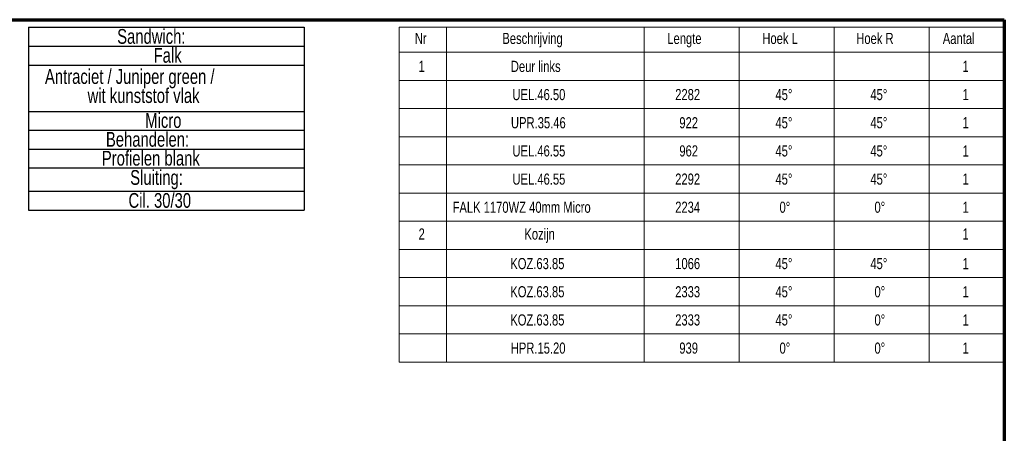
# Model space of a CAD drawing. Header units: millimetres. Extents: x 6 to 413, y 9 to 291.
# Tile 5 of 5: x 179 to 413, y 193 to 291. Entities that reach past the tile are written whole.
import ezdxf

# ---------------------------------------------------------------- set-up
doc = ezdxf.new("R2010")
doc.units = ezdxf.units.MM
doc.layers.add('FORMAT', color=7, linetype='Continuous')
doc.styles.add('SLDTEXTSTYLE1', font='TXT', dxfattribs={"width": 0.75})

# ---------------------------------------------------------------- blocks, each defined once
blk = doc.blocks.new('SW_TABLEANNOTATION_0')
at = {"color": 0, "linetype": 'Continuous', "lineweight": 18}
for p, q in [((0, 0), (0, -5.93)), ((0, 0), (11.25, 0)), ((11.25, 0), (11.25, -5.93)), ((11.25, 0), (58.13, 0)), ((58.13, 0), (58.13, -5.93)), ((58.13, 0), (80.63, 0)), ((80.63, 0), (80.63, -5.93)), ((80.63, 0), (103.14, 0)), ((103.14, 0), (103.14, -5.93)), ((103.14, 0), (125.64, 0)), ((125.64, 0), (125.64, -5.93)), ((125.64, 0), (143.45, 0)), ((143.45, 0), (143.45, -5.93)), ((0, -5.93), (11.25, -5.93)), ((0, -5.93), (0, -12.6)), ((11.25, -5.93), (58.13, -5.93)), ((11.25, -5.93), (11.25, -12.6)), ((58.13, -5.93), (80.63, -5.93)), ((58.13, -5.93), (58.13, -12.6)), ((80.63, -5.93), (103.14, -5.93)), ((80.63, -5.93), (80.63, -12.6)), ((103.14, -5.93), (125.64, -5.93)), ((103.14, -5.93), (103.14, -12.6)), ((125.64, -5.93), (143.45, -5.93)), ((125.64, -5.93), (125.64, -12.6)), ((143.45, -5.93), (143.45, -12.6)), ((0, -12.6), (0, -19.28)), ((0, -12.6), (11.25, -12.6)), ((11.25, -12.6), (11.25, -19.28)), ((11.25, -12.6), (58.13, -12.6)), ((58.13, -12.6), (58.13, -19.28)), ((58.13, -12.6), (80.63, -12.6)), ((80.63, -12.6), (80.63, -19.28)), ((80.63, -12.6), (103.14, -12.6)), ((103.14, -12.6), (103.14, -19.28)), ((103.14, -12.6), (125.64, -12.6)), ((125.64, -12.6), (125.64, -19.28)), ((125.64, -12.6), (143.45, -12.6)), ((143.45, -12.6), (143.45, -19.28)), ((0, -19.28), (0, -25.96)), ((0, -19.28), (11.25, -19.28)), ((11.25, -19.28), (11.25, -25.96)), ((11.25, -19.28), (58.13, -19.28)), ((58.13, -19.28), (58.13, -25.96)), ((58.13, -19.28), (80.63, -19.28)), ((80.63, -19.28), (80.63, -25.96)), ((80.63, -19.28), (103.14, -19.28)), ((103.14, -19.28), (103.14, -25.96)), ((103.14, -19.28), (125.64, -19.28)), ((125.64, -19.28), (125.64, -25.96)), ((125.64, -19.28), (143.45, -19.28)), ((143.45, -19.28), (143.45, -25.96)), ((0, -25.96), (0, -32.64)), ((0, -25.96), (11.25, -25.96)), ((11.25, -25.96), (11.25, -32.64)), ((11.25, -25.96), (58.13, -25.96)), ((58.13, -25.96), (58.13, -32.64)), ((58.13, -25.96), (80.63, -25.96)), ((80.63, -25.96), (80.63, -32.64)), ((80.63, -25.96), (103.14, -25.96)), ((103.14, -25.96), (103.14, -32.64)), ((103.14, -25.96), (125.64, -25.96)), ((125.64, -25.96), (125.64, -32.64)), ((125.64, -25.96), (143.45, -25.96)), ((143.45, -25.96), (143.45, -32.64)), ((0, -32.64), (0, -39.32)), ((0, -32.64), (11.25, -32.64)), ((11.25, -32.64), (11.25, -39.32)), ((11.25, -32.64), (58.13, -32.64)), ((58.13, -32.64), (58.13, -39.32)), ((58.13, -32.64), (80.63, -32.64)), ((80.63, -32.64), (80.63, -39.32)), ((80.63, -32.64), (103.14, -32.64)), ((103.14, -32.64), (103.14, -39.32)), ((103.14, -32.64), (125.64, -32.64)), ((125.64, -32.64), (125.64, -39.32)), ((125.64, -32.64), (143.45, -32.64)), ((143.45, -32.64), (143.45, -39.32)), ((0, -39.32), (0, -46)), ((0, -39.32), (11.25, -39.32)), ((11.25, -39.32), (11.25, -46)), ((11.25, -39.32), (58.13, -39.32)), ((58.13, -39.32), (58.13, -46)), ((58.13, -39.32), (80.63, -39.32)), ((80.63, -39.32), (80.63, -46)), ((80.63, -39.32), (103.14, -39.32)), ((103.14, -39.32), (103.14, -46)), ((103.14, -39.32), (125.64, -39.32)), ((125.64, -39.32), (125.64, -46)), ((125.64, -39.32), (143.45, -39.32)), ((143.45, -39.32), (143.45, -46)), ((0, -46), (0, -52.68)), ((0, -46), (11.25, -46)), ((11.25, -46), (11.25, -52.68)), ((11.25, -46), (58.13, -46)), ((58.13, -46), (58.13, -52.68)), ((58.13, -46), (80.63, -46)), ((80.63, -46), (80.63, -52.68)), ((80.63, -46), (103.14, -46)), ((103.14, -46), (103.14, -52.68)), ((103.14, -46), (125.64, -46)), ((125.64, -46), (125.64, -52.68)), ((125.64, -46), (143.45, -46)), ((143.45, -46), (143.45, -52.68)), ((0, -52.68), (0, -59.36)), ((0, -52.68), (11.25, -52.68)), ((11.25, -52.68), (11.25, -59.36)), ((11.25, -52.68), (58.13, -52.68)), ((58.13, -52.68), (58.13, -59.36)), ((58.13, -52.68), (80.63, -52.68)), ((80.63, -52.68), (80.63, -59.36)), ((80.63, -52.68), (103.14, -52.68)), ((103.14, -52.68), (103.14, -59.36)), ((103.14, -52.68), (125.64, -52.68)), ((125.64, -52.68), (125.64, -59.36)), ((125.64, -52.68), (143.45, -52.68)), ((143.45, -52.68), (143.45, -59.36)), ((0, -59.36), (0, -66.03)), ((0, -59.36), (11.25, -59.36)), ((11.25, -59.36), (11.25, -66.03)), ((11.25, -59.36), (58.13, -59.36)), ((58.13, -59.36), (58.13, -66.03)), ((58.13, -59.36), (80.63, -59.36)), ((80.63, -59.36), (80.63, -66.03)), ((80.63, -59.36), (103.14, -59.36)), ((103.14, -59.36), (103.14, -66.03)), ((103.14, -59.36), (125.64, -59.36)), ((125.64, -59.36), (125.64, -66.03)), ((125.64, -59.36), (143.45, -59.36)), ((143.45, -59.36), (143.45, -66.03)), ((0, -66.03), (0, -72.71)), ((0, -66.03), (11.25, -66.03)), ((11.25, -66.03), (11.25, -72.71)), ((11.25, -66.03), (58.13, -66.03)), ((58.13, -66.03), (58.13, -72.71)), ((58.13, -66.03), (80.63, -66.03)), ((80.63, -66.03), (80.63, -72.71)), ((80.63, -66.03), (103.14, -66.03)), ((103.14, -66.03), (103.14, -72.71)), ((103.14, -66.03), (125.64, -66.03)), ((125.64, -66.03), (125.64, -72.71)), ((125.64, -66.03), (143.45, -66.03)), ((143.45, -66.03), (143.45, -72.71)), ((0, -72.71), (0, -79.39)), ((0, -72.71), (11.25, -72.71)), ((11.25, -72.71), (11.25, -79.39)), ((11.25, -72.71), (58.13, -72.71)), ((58.13, -72.71), (58.13, -79.39)), ((58.13, -72.71), (80.63, -72.71)), ((80.63, -72.71), (80.63, -79.39)), ((80.63, -72.71), (103.14, -72.71)), ((103.14, -72.71), (103.14, -79.39)), ((103.14, -72.71), (125.64, -72.71)), ((125.64, -72.71), (125.64, -79.39)), ((125.64, -72.71), (143.45, -72.71)), ((143.45, -72.71), (143.45, -79.39)), ((0, -79.39), (11.25, -79.39)), ((11.25, -79.39), (58.13, -79.39)), ((58.13, -79.39), (80.63, -79.39)), ((80.63, -79.39), (103.14, -79.39)), ((103.14, -79.39), (125.64, -79.39)), ((125.64, -79.39), (143.45, -79.39))]:
    blk.add_line(p, q, dxfattribs=at)
at = {"color": 0, "linetype": 'Continuous', "lineweight": 0, "attachment_point": 1, "style": 'SLDTEXTSTYLE1'}
for s, insert, char_height in [('Nr', (3.76, -1.32), 2.646), ('Beschrijving', (24.5, -1.32), 2.6458), ('Lengte', (63.6, -1.32), 2.646), ('Hoek L', (86.13, -1.32), 2.646), ('Hoek R', (108.39, -1.32), 2.646), ('Aantal', (128.9, -1.32), 2.646), ('1', (4.64, -7.95), 2.65), ('Deur links', (26.51, -7.95), 2.646), ('1', (133.56, -7.95), 2.65), ('UEL.46.50', (26.89, -14.63), 2.646), ('2282', (65.47, -14.63), 2.646), ('45°', (89.23, -14.63), 2.646), ('45°', (111.73, -14.63), 2.646), ('1', (133.57, -14.63), 2.65), ('UPR.35.46', (26.54, -21.31), 2.646), ('922', (66.45, -21.31), 2.646), ('45°', (89.23, -21.31), 2.646), ('45°', (111.73, -21.31), 2.646), ('1', (133.57, -21.31), 2.65), ('UEL.46.55', (26.89, -27.99), 2.646), ('962', (66.45, -27.99), 2.646), ('45°', (89.23, -27.99), 2.646), ('45°', (111.73, -27.99), 2.646), ('1', (133.57, -27.99), 2.65), ('UEL.46.55', (26.89, -34.67), 2.646), ('2292', (65.47, -34.67), 2.646), ('45°', (89.23, -34.67), 2.646), ('45°', (111.73, -34.67), 2.646), ('1', (133.57, -34.67), 2.65), ('FALK 1170WZ 40mm Micro', (12.7, -41.34), 2.6458), ('2234', (65.47, -41.34), 2.646), ('0°', (90.2, -41.34), 2.646), ('0°', (112.71, -41.34), 2.646), ('1', (133.57, -41.34), 2.65), ('2', (4.64, -47.69), 2.65), ('Kozijn', (29.72, -47.69), 2.646), ('1', (133.56, -47.69), 2.65), ('KOZ.63.85', (26.38, -54.7), 2.646), ('1066', (65.47, -54.7), 2.646), ('45°', (89.23, -54.7), 2.646), ('45°', (111.73, -54.7), 2.646), ('1', (133.57, -54.7), 2.65), ('KOZ.63.85', (26.38, -61.38), 2.646), ('2333', (65.47, -61.38), 2.646), ('45°', (89.23, -61.38), 2.646), ('0°', (112.71, -61.38), 2.646), ('1', (133.57, -61.38), 2.65), ('KOZ.63.85', (26.38, -68.06), 2.646), ('2333', (65.47, -68.06), 2.646), ('45°', (89.23, -68.06), 2.646), ('0°', (112.71, -68.06), 2.646), ('1', (133.57, -68.06), 2.65), ('0°', (90.2, -74.74), 2.646), ('0°', (112.71, -74.74), 2.646), ('HPR.15.20', (26.49, -74.74), 2.646), ('939', (66.45, -74.74), 2.646), ('1', (133.57, -74.74), 2.65)]:
    blk.add_mtext(s, dxfattribs=dict(at, insert=insert, char_height=char_height))
blk = doc.blocks.new('SW_TABLEANNOTATION_2')
at = {"layer": 'FORMAT', "color": 0}
for p, q in [((0, 0), (0, -4.47)), ((0, 0), (65.37, 0)), ((65.37, 0), (65.37, -4.47)), ((0, -4.47), (0, -8.95)), ((0, -4.47), (65.37, -4.47)), ((65.37, -4.47), (65.37, -8.95)), ((0, -8.95), (0, -19.93)), ((0, -8.95), (65.37, -8.95)), ((65.37, -8.95), (65.37, -19.93)), ((0, -19.93), (0, -24.4)), ((0, -19.93), (65.37, -19.93)), ((65.37, -19.93), (65.37, -24.4)), ((0, -24.4), (0, -28.88)), ((0, -24.4), (65.37, -24.4)), ((65.37, -24.4), (65.37, -28.88)), ((0, -28.88), (0, -33.35)), ((0, -28.88), (65.37, -28.88)), ((65.37, -28.88), (65.37, -33.35)), ((0, -33.35), (0, -38.87)), ((0, -33.35), (65.37, -33.35)), ((65.37, -33.35), (65.37, -38.87)), ((0, -38.87), (0, -43.35)), ((0, -38.87), (65.37, -38.87)), ((65.37, -38.87), (65.37, -43.35)), ((0, -43.35), (65.37, -43.35))]:
    blk.add_line(p, q, dxfattribs=at)
at = {"layer": 'FORMAT', "color": 0, "char_height": 3.5, "attachment_point": 1, "style": 'SLDTEXTSTYLE1'}
for s, insert in [('Sandwich:', (21.02, -0.42)), ('Falk', (29.66, -4.9)), ('Antraciet / Juniper green /', (3.9, -9.93)), ('wit kunststof vlak', (14.01, -14.45)), ('Micro', (27.67, -20.35)), ('Behandelen:', (18.35, -24.82)), ('Profielen blank', (17.39, -29.3)), ('Sluiting:', (24.1, -33.86)), ('Cil. 30/30', (23.7, -39.3))]:
    blk.add_mtext(s, dxfattribs=dict(at, insert=insert))

msp = doc.modelspace()

# ---------------------------------------------------------------- linework, layer by layer
at = {"color": 7, "linetype": 'Continuous', "lineweight": 70}
for p, q in [((8.063, 290.847), (412.676, 290.847)), ((412.676, 290.847), (412.676, 8.797))]:
    msp.add_line(p, q, dxfattribs=at)

# ---------------------------------------------------------------- block references
at = {"color": 7, "linetype": 'Continuous', "lineweight": 0}
msp.add_blockref('SW_TABLEANNOTATION_0', (269.193, 289.048), dxfattribs=at)
at = {"layer": 'FORMAT'}
msp.add_blockref('SW_TABLEANNOTATION_2', (181.371, 289.048), dxfattribs=at)

doc.saveas('drawing.dxf')
